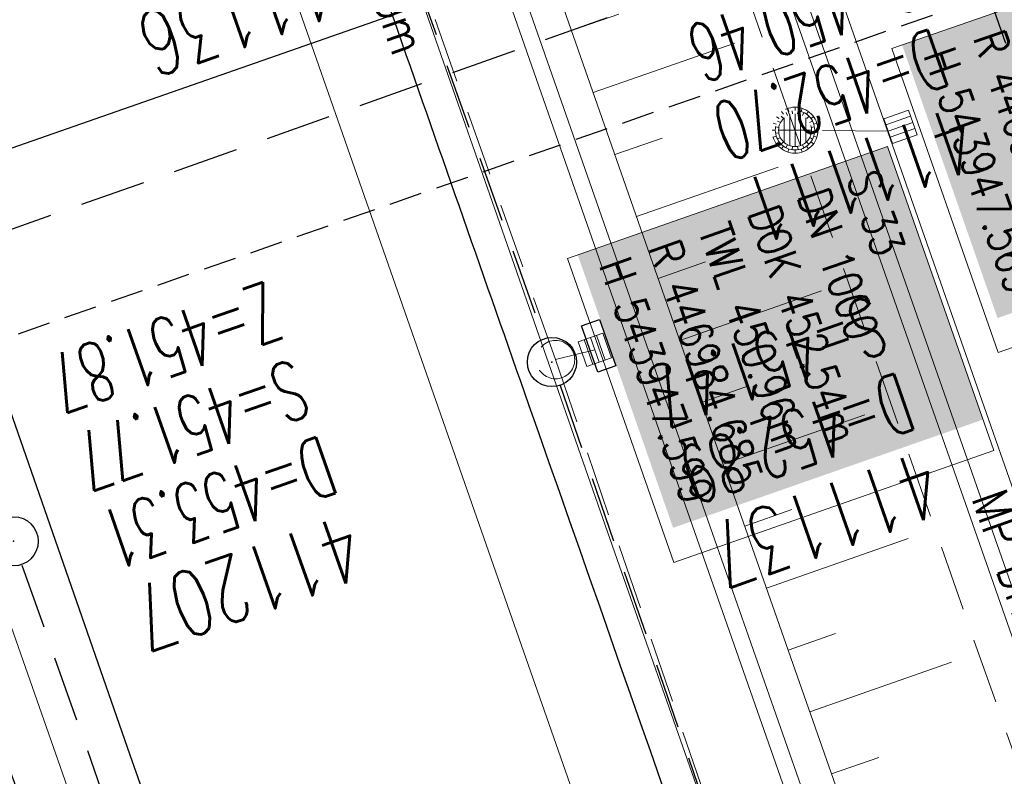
# Model space of a CAD drawing. Extents: x 232973 to 447511, y -373687 to 444035.
# Tile 31 of 40: x 446961 to 446991, y 443928 to 443951. Entities that reach past the tile are written whole.
import ezdxf

# ---------------------------------------------------------------- set-up
doc = ezdxf.new("R2010")
doc.units = 0
doc.header["$LTSCALE"] = 2
doc.header["$MEASUREMENT"] = 0
for name, pattern in [('AUSGEZOGEN', [0]), ('GESTRICH-X2', [1.5, 1, -0.5]), ('GESTRICHELT', [0.75, 0.5, -0.25])]:
    doc.linetypes.add(name, pattern=pattern)
doc.layers.get('0').update_dxf_attribs({"linetype": 'AUSGEZOGEN'})
for name, color, linetype in [('200_ACHSEN', 7, 'CONTINUOUS'), ('Beschriftung', 7, 'CONTINUOUS'), ('FBR', 8, 'CONTINUOUS'), ('GLOBAL', 7, 'CONTINUOUS'), ('HEKTOM', 250, 'GESTRICHELT'), ('Hintergrund', 7, 'CONTINUOUS'), ('Hintergrundplan', 7, 'CONTINUOUS'), ('KANAL', 7, 'GESTRICH-X2'), ('Planeinteilung', 6, 'CONTINUOUS'), ('RAHMEN', 250, 'AUSGEZOGEN'), ('SCHACHTNR', 6, 'CONTINUOUS'), ('SCHLITZRINNE', 8, 'AUSGEZOGEN'), ('SCHMUTZWASSER', 30, 'GESTRICH-X2'), ('SCHSYMBOL', 7, 'AUSGEZOGEN'), ('STRASSE', 8, 'CONTINUOUS')]:
    doc.layers.add(name, color=color, linetype=linetype)
doc.styles.add('14059', font='txt_____.ttf', dxfattribs={"width": 0.8, "height": 1})
doc.styles.add('905', font='txt_____.ttf', dxfattribs={"width": 0.8, "height": 1})
doc.styles.add('ROMANS', font='romans.shx', dxfattribs={"width": 0.8})

# ---------------------------------------------------------------- blocks, each defined once
blk = doc.blocks.new('GST')
at = {"color": 0}
blk.add_circle((0, 0), 0.75, dxfattribs=at)
blk.add_point((0, 0), dxfattribs=at)
blk = doc.blocks.new('13')
blk.add_lwpolyline([(0.755, 1.218), (-0.748, 1.218), (-0.748, 1.801), (0.755, 1.801)], close=True)
at = {"rotation": 180}
blk.add_blockref('GST', (0, 0), dxfattribs=at)
blk = doc.blocks.new('1135420')
at = {"layer": 'RAHMEN'}
blk.add_line((25, 415), (25, 5), dxfattribs=at)
blk = doc.blocks.new('SK-quadrat Rand')
at = {"color": 18, "lineweight": 5, "true_color": 0x000000}
for p, q in [((-0.4, 0.8), (-0.4, 0)), ((-0.4, 0.8), (0.4, 0.8)), ((-0.2, 0.8), (-0.2, 0)), ((0, 0.8), (0, 0)), ((0.2, 0.8), (0.2, 0)), ((0.4, 0.8), (0.4, 0)), ((-0.4, 0), (0.4, 0))]:
    blk.add_line(p, q, dxfattribs=at)
blk = doc.blocks.new('Muldenschacht')
at = {"color": 18, "lineweight": 5, "true_color": 0x000000}
for p, q in [((-0.215015, 0.669384), (-0.184082, 0.574183)), ((0.001513, 0.703679), (0.001513, 0.603579)), ((0.218041, 0.669384), (0.187109, 0.574183)), ((-0.484382, 0.356002), (-0.565365, 0.41484)), ((-0.350626, 0.358645), (-0.421053, 0.429778)), ((-0.351511, 0.488874), (-0.410348, 0.569857)), ((0.38186, 0.328304), (-0.378834, 0.328304)), ((-0.228204, 0.447647), (-0.274147, 0.536581)), ((-0.096655, 0.595502), (-0.080293, 0.496748)), ((0.001562, 0.503479), (0.001464, -0.497521)), ((0.093794, 0.596447), (0.078414, 0.497536)), ((0.271415, 0.539517), (0.226431, 0.450094)), ((0.413374, 0.569857), (0.354537, 0.488874)), ((0.425748, 0.42812), (0.355042, 0.357263)), ((0.568391, 0.41484), (0.487409, 0.356002)), ((-0.599087, 0.002979), (-0.699187, 0.002979)), ((-0.569691, 0.188574), (-0.664892, 0.219507)), ((-0.492399, 0.083917), (-0.591181, 0.100105)), ((-0.444073, 0.230912), (-0.53319, 0.276499)), ((0.502013, 0.002979), (-0.498987, 0.002979)), ((0.474843, 0.165641), (-0.471817, 0.165641)), ((0.447803, 0.22953), (0.537061, 0.27484)), ((0.4959, 0.080963), (0.594778, 0.096559)), ((0.572718, 0.188574), (0.667918, 0.219507)), ((0.602083, 0.008988), (0.702178, 0.00999)), ((-0.569691, -0.182617), (-0.664892, -0.21355)), ((-0.493148, -0.073251), (-0.59208, -0.088497)), ((-0.445326, -0.222488), (-0.534694, -0.267581)), ((0.474843, -0.159684), (-0.471817, -0.159684)), ((0.446654, -0.225822), (0.535682, -0.271583)), ((0.496174, -0.073247), (0.595107, -0.088493)), ((0.572718, -0.182617), (0.667918, -0.21355)), ((-0.484382, -0.350045), (-0.565365, -0.408882)), ((-0.352742, -0.35058), (-0.423593, -0.421292)), ((-0.351511, -0.482917), (-0.410348, -0.5639)), ((0.38186, -0.322346), (-0.378834, -0.322346)), ((-0.228006, -0.441793), (-0.273909, -0.530747)), ((-0.184082, -0.568226), (-0.215015, -0.663427)), ((-0.079489, -0.490923), (-0.095689, -0.589704)), ((0.001513, -0.597621), (0.001513, -0.697721)), ((0.079714, -0.491374), (0.095355, -0.590245)), ((0.187109, -0.568226), (0.218041, -0.663427)), ((0.271696, -0.533418), (0.226665, -0.444019)), ((0.354537, -0.482917), (0.413374, -0.5639)), ((0.426841, -0.421069), (0.355953, -0.350395)), ((0.487409, -0.350045), (0.568391, -0.408882))]:
    blk.add_line(p, q, dxfattribs=at)
for radius in [0.7007, 0.6006, 0.5005]:
    blk.add_circle((0.001513, 0.002979), radius, dxfattribs=at)
blk = doc.blocks.new('SK-quadrat Mitte')
at = {"color": 18, "lineweight": 5, "true_color": 0x000000}
for p, q in [((-0.4, 0.4), (-0.4, -0.4)), ((-0.4, 0.4), (0.4, 0.4)), ((-0.2, 0.4), (-0.2, -0.4)), ((0, 0.4), (0, -0.4)), ((0.2, 0.4), (0.2, -0.4)), ((0.4, 0.4), (0.4, -0.4)), ((-0.4, -0.4), (0.4, -0.4))]:
    blk.add_line(p, q, dxfattribs=at)
blk = doc.blocks.new('Schacht')
at = {"color": 18, "lineweight": 5, "true_color": 0x000000}
blk.add_circle((0, 0), 0.779, dxfattribs=at)

msp = doc.modelspace()

# ---------------------------------------------------------------- linework, layer by layer
at = {"layer": '200_ACHSEN', "color": 8, "lineweight": 5, "true_color": 0x7f7f7f}
msp.add_lwpolyline([(446947.99, 443969.045), (446962.927, 443926.376), (447048.537, 443681.827)], dxfattribs=at)
msp.add_lwpolyline([(446947.99, 443969.045), (446962.927, 443926.376), (447048.537, 443681.827)], dxfattribs=at)
at = {"layer": 'Beschriftung', "color": 18, "lineweight": 5, "true_color": 0x000000}
for points in [[(446992.863, 443951.909), (446996.1, 443942.642), (446990.876, 443940.817), (446987.639, 443950.085)], [(446987.508, 443947.099), (446990.745, 443937.831), (446980.99, 443934.423), (446977.753, 443943.691)]]:
    msp.add_lwpolyline(points, close=True, dxfattribs=at)
at = {"layer": 'FBR'}
for points in [[(446964.221, 443974.725, 0.000003), (446967.365, 443965.643, 0.00002), (446968.622, 443962.013, 0.001124), (446976.568, 443939.234, -0.000431), (446996.335, 443882.82)], [(446950.07, 443969.773, 0.000089), (446952.953, 443961.485, 0.000026), (446968.558, 443916.655, 0.000443), (446969.471, 443914.039, 0.00013), (446975.672, 443896.342, -0.000046), (446981.167, 443880.67, -0.00001)], [(447037.126, 443888.602, 0.013315), (447036.129, 443889.687, 0.039357), (447035, 443890.681, 0.016729), (447033.458, 443891.758, 0.021771), (447032.213, 443892.493, 0.00424), (447031.256, 443892.992, 0.001159), (447027.738, 443894.78, 0.012233), (447021.582, 443897.704, -0.012648), (447015.63, 443900.536, -0.04443), (447012.536, 443902.469, -0.040823), (447009.574, 443905.112, -0.048131), (447006.927, 443908.492, -0.056635), (447005.322, 443911.773, -0.000988), (447002.382, 443920.089, -0.000382), (446994.841, 443941.603, -0.000001), (446989.039, 443958.198, -0.000032)]]:
    msp.add_lwpolyline(points, format="xyb", dxfattribs=at)
at = {"layer": 'HEKTOM'}
msp.add_line((446958.188, 443940.406), (446992.164, 443952.252), dxfattribs=at)
at = {"layer": 'Hintergrund', "color": 254, "lineweight": 15, "true_color": 0xcccccc}
for p, q in [((446979.13, 443934.919), (446970.187, 443960.51)), ((446977.877, 443950.631), (446979.314, 443951.133)), ((446978.536, 443948.743), (446982.85, 443950.25)), ((446979.196, 443946.855), (446980.635, 443947.357)), ((446979.856, 443944.967), (446984.172, 443946.475)), ((446980.516, 443943.079), (446981.955, 443943.582)), ((446981.176, 443941.191), (446985.495, 443942.7)), ((446981.835, 443939.302), (446983.275, 443939.806)), ((446982.495, 443937.414), (446986.817, 443938.925)), ((446983.155, 443935.527), (446984.596, 443936.031)), ((446983.817, 443933.639), (446988.138, 443935.153)), ((446986.746, 443913.184), (446979.13, 443934.919)), ((446984.478, 443931.752), (446985.918, 443932.256)), ((446985.14, 443929.864), (446989.46, 443931.378)), ((446985.801, 443927.977), (446987.241, 443928.481))]:
    msp.add_line(p, q, dxfattribs=at)
for points in [[(446975.068, 443978.522), (447018.27, 443855.165)], [(446968.928, 443976.373), (446973.711, 443962.629), (446973.982, 443961.776), (446982.906, 443936.238), (446990.521, 443914.506), (446999.923, 443887.693), (447008.352, 443863.504), (447018.018, 443835.842), (447019.061, 443832.866)], [(446967.984, 443976.042), (446972.762, 443962.313), (446973.033, 443961.46), (446981.962, 443935.909), (446989.577, 443914.176), (446998.979, 443887.363), (447007.408, 443863.175), (447017.074, 443835.512), (447018.117, 443832.535)], [(446967.512, 443975.877), (446972.287, 443962.155), (446972.559, 443961.301), (446981.49, 443935.744), (446989.105, 443914.01), (446998.507, 443887.198), (447006.936, 443863.011), (447016.602, 443835.347), (447017.645, 443832.37)], [(446947.99, 443969.045), (446962.927, 443926.376), (447048.537, 443681.827)]]:
    msp.add_lwpolyline(points, dxfattribs=at)
at = {"layer": 'Hintergrundplan', "color": 254, "lineweight": 15, "true_color": 0xcccccc}
for p, q in [((446970.187, 443960.51), (446979.13, 443934.919)), ((446977.877, 443950.631), (446979.314, 443951.133)), ((446978.536, 443948.743), (446982.85, 443950.25)), ((446979.196, 443946.855), (446980.635, 443947.357)), ((446979.856, 443944.967), (446984.172, 443946.475)), ((446980.516, 443943.079), (446981.955, 443943.582)), ((446981.176, 443941.191), (446985.495, 443942.7)), ((446981.835, 443939.302), (446983.275, 443939.806)), ((446982.495, 443937.414), (446986.817, 443938.925)), ((446983.155, 443935.527), (446984.596, 443936.031)), ((446983.817, 443933.639), (446988.138, 443935.153)), ((446979.13, 443934.919), (446986.746, 443913.184)), ((446984.478, 443931.752), (446985.918, 443932.256)), ((446985.14, 443929.864), (446989.46, 443931.378)), ((446985.801, 443927.977), (446987.241, 443928.481))]:
    msp.add_line(p, q, dxfattribs=at)
msp.add_lwpolyline([(447044.717, 443796.956), (447045.352, 443804.304, 0.198133), (447033.878, 443840.668), (447031.083, 443844.006, -0.068573), (447026.733, 443850.946, -0.001832), (447026.595, 443851.255, 0.178534), (447025.151, 443852.746), (447020.953, 443854.766, -0.198913), (447019.422, 443856.478), (446976.491, 443979.02, -0.187649)], format="xyb", dxfattribs=at)
for points in [[(446975.541, 443978.687), (447018.535, 443855.93), (447020.953, 443854.766)], [(446975.068, 443978.522), (447018.27, 443855.165)], [(446968.928, 443976.373), (446973.711, 443962.629), (446973.982, 443961.776), (446982.906, 443936.238), (446990.521, 443914.506), (446999.923, 443887.693), (447008.352, 443863.504), (447018.018, 443835.842), (447019.061, 443832.866)], [(446967.984, 443976.042), (446972.762, 443962.313), (446973.033, 443961.46), (446981.962, 443935.909), (446989.577, 443914.176), (446998.979, 443887.363), (447007.408, 443863.175), (447017.074, 443835.512), (447018.117, 443832.535)], [(446967.512, 443975.877), (446972.287, 443962.155), (446972.559, 443961.301), (446981.49, 443935.744), (446989.105, 443914.01), (446998.507, 443887.198), (447006.936, 443863.011), (447016.602, 443835.347), (447017.645, 443832.37)], [(446961.731, 443973.854), (446966.475, 443960.221), (446966.748, 443959.363), (446975.708, 443933.723), (446983.325, 443911.985), (446992.725, 443885.177), (447001.152, 443860.995), (447010.82, 443833.327), (447016.282, 443817.738), (447025.305, 443791.942), (447028.374, 443783.312), (447033.853, 443767.586), (447034.748, 443765.123), (447043.811, 443739.165)], [(446947.99, 443969.045), (446962.927, 443926.376), (447048.537, 443681.827)]]:
    msp.add_lwpolyline(points, dxfattribs=at)
at = {"layer": 'KANAL', "color": 92, "lineweight": 5, "true_color": 0x00b400}
for p, q in [((446984.685, 443947.599, 452.541), (446972.782, 443981.483, 452.228)), ((446977.39, 443940.604, 452.876), (446965.185, 443975.062, 452.46)), ((446995.774, 443916.017, 452.827), (446984.685, 443947.599, 452.541)), ((446987.523, 443947.569, 452.751), (446984.685, 443947.599, 452.541)), ((446977.39, 443940.604, 452.876), (446992.296, 443897.022, 453.283))]:
    msp.add_line(p, q, dxfattribs=at)
at = {"layer": 'KANAL'}
for p, q in [((446965.06, 443975.019), (446977.031, 443941.25)), ((446988.5, 443957.813), (446996.594, 443934.25)), ((446977.531, 443939.813), (446992.031, 443897.719)), ((446961.125, 443934.344), (446976.094, 443891.906))]:
    msp.add_line(p, q, dxfattribs=at)
at = {"layer": 'KANAL', "color": 92, "lineweight": 15, "true_color": 0x00b400}
msp.add_line((446977.39, 443940.604, 452.876), (446978.586, 443940.901, 452.572), dxfattribs=at)
at = {"layer": 'SCHLITZRINNE'}
for points in [[(446946.636, 443968.571, 0.000016), (446947.849, 443965.085, 0.000199), (446950.544, 443957.352, 0.000027), (446955.553, 443942.997, 0.000044), (446958.667, 443934.078, 0.000101), (446962.051, 443924.393, 0.000084), (446966.153, 443912.669, 0.000975), (446970.092, 443901.486, -0.001001), (446974.031, 443890.303, -0.000613), (446978.162, 443878.453, 0.000574), (446982.293, 443866.603, 0.000043), (446985.962, 443856.119, 0.000041), (446989.821, 443845.1, 0.000098), (446990.721, 443842.532, -0.000006), (447006.522, 443797.477, -0.000336), (447009.233, 443789.73, -0.000126), (447016.458, 443769.022)], [(446946.636, 443968.571, 0.000016), (446947.849, 443965.085, 0.000199), (446950.544, 443957.352, 0.000027), (446955.553, 443942.997, 0.000044), (446958.667, 443934.078, 0.000101), (446962.051, 443924.393, 0.000084), (446966.153, 443912.669, 0.000975), (446970.092, 443901.486, -0.001001), (446974.031, 443890.303, -0.000525), (446977.569, 443880.16, 0.000574)], [(446958.32, 443933.395, 0.000096), (446961.53, 443924.21, 0.000084), (446965.631, 443912.486, 0.000975), (446969.571, 443901.301, -0.000924), (446973.211, 443890.973, -0.000613)]]:
    msp.add_lwpolyline(points, format="xyb", dxfattribs=at)
at = {"layer": 'SCHMUTZWASSER', "flags": 128}
msp.add_lwpolyline([(446954.472, 443942.326), (446979.375, 443951.171)], dxfattribs=at)
at = {"layer": 'STRASSE', "flags": 128}
msp.add_lwpolyline([(447047.811, 443880.499, -0.029316), (447047.6, 443881.712, -0.048309), (447047.588, 443882.46, -0.003989), (447047.7, 443883.729, -0.018558), (447047.736, 443884, -0.014366), (447047.867, 443884.652, 0.011385), (447048.038, 443885.474, 0.018058), (447048.229, 443886.775, 0.033238), (447048.26, 443887.489, 0.038321), (447048.197, 443888.117, 0.031729), (447048.016, 443888.858, 0.007148), (447047.154, 443891.481, 0.000765), (447038.709, 443915.867, 0.000011), (447031.122, 443937.667, 0.000037), (447028.833, 443944.241, 0.000505), (447025.263, 443954.458, 0.001272)], format="xyb", dxfattribs=at)

# ---------------------------------------------------------------- block references
at = {"layer": 'KANAL'}
for name, p, rotation in [('Muldenschacht', (446984.685, 443947.599, 452.541), 270), ('SK-quadrat Rand', (446987.523, 443947.569, 452.751), 289.2688179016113), ('SK-quadrat Mitte', (446978.586, 443940.901, 452.572), 199.2688247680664)]:
    msp.add_blockref(name, p, dxfattribs=dict(at, rotation=rotation))
at = {"layer": 'KANAL', "xscale": 0.75, "yscale": 0.75, "zscale": 0.75}
msp.add_blockref('Schacht', (446977.39, 443940.604, 452.876), dxfattribs=at)
at = {"layer": 'Planeinteilung', "linetype": 'Continuous', "rotation": 289.2892292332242}
msp.add_blockref('1135420', (446739.879, 443896.209), dxfattribs=at)
at = {"layer": 'SCHSYMBOL', "rotation": 289.2891999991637}
for name, p in [('13', (446977.281, 443940.53)), ('GST', (446960.872, 443935.066))]:
    msp.add_blockref(name, p, dxfattribs=at)

# ---------------------------------------------------------------- texts
at = {"layer": 'Beschriftung', "color": 18, "true_color": 0x000000, "char_height": 1, "attachment_point": 1, "rotation": 289.2551, "line_spacing_factor": 0.959981, "style": '14059', "bg_fill": 1, "box_fill_scale": 1.5, "bg_fill_color": 256, "bg_fill_true_color": 11599800, "bg_fill_transparency": 0}
for s, insert in [('SE 33.1^JR 446987.523^JH 543947.569', (446992.555, 443951.273)), ('S 33^JDN 1000^JDOK 452.54m^JTWL 450.96m^JR 446984.685^JH 543947.599', (446987.2, 443946.462))]:
    msp.add_mtext(s, dxfattribs=dict(at, insert=insert))
at = {"layer": 'Beschriftung', "color": 92, "true_color": 0x00b400, "insert": (446991.097, 443936.75), "char_height": 1.1, "attachment_point": 1, "rotation": 289.3471, "line_spacing_factor": 0.959981, "style": '905'}
msp.add_mtext('MP DN 350/ 33.47m/ 0.60%', dxfattribs=at)
at = {"layer": 'GLOBAL', "color": 92, "true_color": 0x00b400, "insert": (446969.32, 443962.214), "char_height": 1.1, "attachment_point": 1, "rotation": 289.072, "line_spacing_factor": 0.959981, "style": '905'}
msp.add_mtext('MP DN 250/ 41.73m', dxfattribs=at)
at = {"layer": 'SCHACHTNR', "style": 'ROMANS'}
for s, height, width, p in [('411136', 2, 0.7, (446971.277, 443953.432)), ('S=450.46', 1.8, 0.6, (446988.093, 443953.095)), ('D=452.70', 1.8, 0.6, (446988.905, 443950.72)), ('411111', 2, 0.7, (446989.749, 443948.376)), ('Z=451.87', 1.8, 0.6, (446968.604, 443943.016)), ('S=451.47', 1.8, 0.6, (446987.026, 443942.578)), ('S=451.77', 1.8, 0.6, (446969.416, 443940.641)), ('D=452.89', 1.8, 0.6, (446987.87, 443940.234)), ('D=453.31', 1.8, 0.6, (446970.26, 443938.297)), ('411137', 2, 0.7, (446988.683, 443937.859)), ('411207', 2, 0.7, (446971.072, 443935.922))]:
    msp.add_text(s, height=height, rotation=199.2892, dxfattribs=dict(at, width=width)).set_placement(p)

doc.saveas('drawing.dxf')
